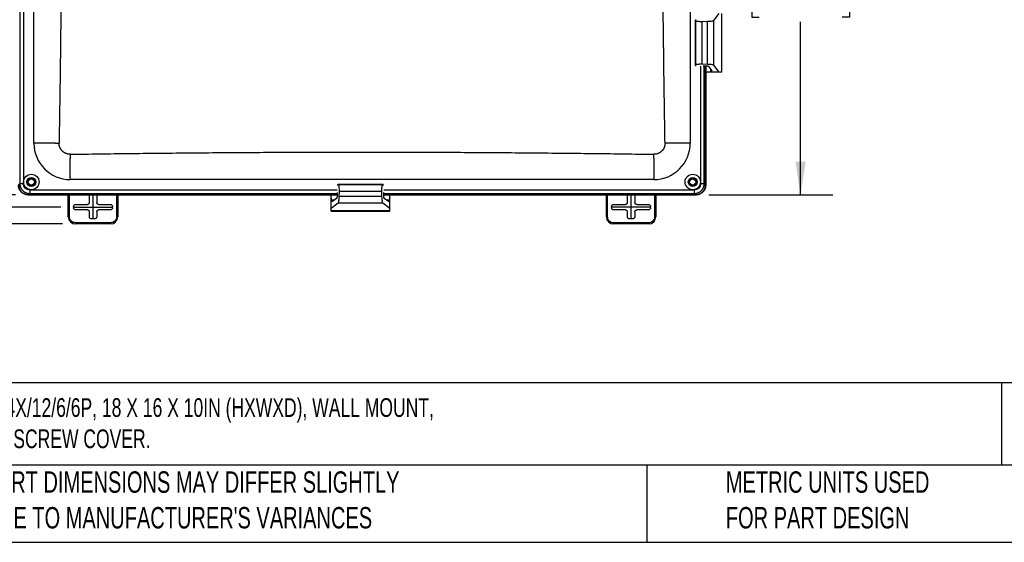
# Model space of a CAD drawing. Header units: inches. Extents: x 1.6 to 69.9, y 1.6 to 53.6.
# Tile 15 of 25: x 15 to 39.9, y 1.6 to 14.9. Entities that reach past the tile are written whole.
import ezdxf

# ---------------------------------------------------------------- set-up
doc = ezdxf.new("R2010")
doc.units = ezdxf.units.IN
doc.header["$LTSCALE"] = 6.5
doc.header["$MEASUREMENT"] = 0
doc.linetypes.add('CENTERX2', pattern=[0.8, 0.5, -0.1, 0.1, -0.1])
doc.layers.add('CENTER', color=40, linetype='CENTERX2')
doc.layers.add('DIMENSIONS', color=140, linetype='Continuous', lineweight=25)
doc.layers.add('TEXT', color=140, linetype='Continuous', lineweight=25)
doc.styles.add('SLDTEXTSTYLE0', font='TXT', dxfattribs={"width": 0.7})
doc.dimstyles.new('SLDDIMSTYLE0', dxfattribs={"dimtxt": 0.552246, "dimasz": 0.845, "dimexe": 0, "dimexo": 0.0625, "dimgap": 0.138062, "dimtad": 0, "dimtih": 1, "dimtoh": 1, "dimrnd": 1e-09, "dimzin": 12, "dimdsep": 46, "dimtxsty": 'SLDTEXTSTYLE0', "dimsah": 1, "dimcen": 0.09, "dimadec": 0, "dimazin": 3, "dimtfac": 1, "dimtofl": 0, "dimtmove": 0, "dimatfit": 3, "dimfxl": 0, "dimfrac": 2, "dimtolj": 1, "dimtzin": 12, "dimarcsym": 0})
doc.dimstyles.new('SLDDIMSTYLE3', dxfattribs={"dimtxt": 0.552246, "dimasz": 0.845, "dimexe": 0, "dimexo": 0.0625, "dimgap": 0.138062, "dimtad": 0, "dimtih": 1, "dimtoh": 1, "dimrnd": 1e-09, "dimzin": 4, "dimdsep": 46, "dimtxsty": 'SLDTEXTSTYLE0', "dimsah": 1, "dimcen": 0.09, "dimadec": 0, "dimazin": 1, "dimtfac": 1, "dimtofl": 0, "dimtmove": 0, "dimatfit": 3, "dimfxl": 0, "dimfrac": 2, "dimtolj": 1, "dimtzin": 12, "dimarcsym": 0})

# ---------------------------------------------------------------- blocks, each defined once
blk = doc.blocks.new('_D_6')
at = {"layer": 'DIMENSIONS'}
for p, q in [((16.034, 30.132), (7.871, 30.132)), ((8.683, 30.132), (8.683, 21.65)), ((7.633, 20.649), (7.448, 20.649)), ((7.448, 20.649), (7.448, 19.771)), ((9.734, 20.649), (9.919, 20.649)), ((9.919, 20.649), (9.919, 19.771)), ((7.448, 19.771), (7.633, 19.771)), ((9.919, 19.771), (9.734, 19.771)), ((8.683, 10.107), (8.683, 19.648)), ((16.034, 10.107), (7.871, 10.107))]:
    blk.add_line(p, q, dxfattribs=at)
for points in [[(8.683, 30.132), (8.553, 29.287), (8.813, 29.287)], [(8.683, 10.107), (8.813, 10.952), (8.553, 10.952)]]:
    blk.add_solid(points, dxfattribs=at)
at = {"layer": 'DIMENSIONS', "char_height": 0.5417, "attachment_point": 1, "style": 'SLDTEXTSTYLE0'}
for s, insert in [('20.02', (7.633, 21.471)), ('508.6', (7.633, 20.47))]:
    blk.add_mtext(s, dxfattribs=dict(at, insert=insert))
blk = doc.blocks.new('_D_7')
at = {"layer": 'DIMENSIONS'}
for p, q in [((33.228, 20.119), (35.584, 20.119)), ((34.772, 20.119), (34.771, 16.797)), ((33.721, 15.796), (33.536, 15.796)), ((33.536, 15.796), (33.536, 14.918)), ((35.822, 15.796), (36.007, 15.796)), ((36.007, 15.796), (36.007, 14.918)), ((33.536, 14.918), (33.721, 14.918)), ((34.771, 10.416), (34.771, 14.794)), ((36.007, 14.918), (35.822, 14.918)), ((32.444, 10.416), (35.584, 10.416))]:
    blk.add_line(p, q, dxfattribs=at)
for points in [[(34.772, 20.119), (34.642, 19.274), (34.902, 19.274)], [(34.771, 10.416), (34.901, 11.261), (34.641, 11.261)]]:
    blk.add_solid(points, dxfattribs=at)
at = {"layer": 'DIMENSIONS', "char_height": 0.5417, "attachment_point": 1, "style": 'SLDTEXTSTYLE0'}
for s, insert in [('9.70', (33.951, 16.617)), ('246.4', (33.721, 15.616))]:
    blk.add_mtext(s, dxfattribs=dict(at, insert=insert))
blk = doc.blocks.new('_D_11')
at = {"layer": 'DIMENSIONS'}
for p, q in [((14.887, 29.822), (10.942, 29.822)), ((11.755, 29.822), (11.754, 21.65)), ((10.704, 20.649), (10.519, 20.649)), ((10.519, 20.649), (10.519, 19.771)), ((12.805, 20.649), (12.99, 20.649)), ((12.99, 20.649), (12.99, 19.771)), ((10.519, 19.771), (10.704, 19.771)), ((12.99, 19.771), (12.805, 19.771)), ((11.754, 10.417), (11.754, 19.648)), ((14.887, 10.417), (10.942, 10.417))]:
    blk.add_line(p, q, dxfattribs=at)
for points in [[(11.755, 29.822), (11.624, 28.977), (11.884, 28.977)], [(11.754, 10.417), (11.884, 11.262), (11.624, 11.262)]]:
    blk.add_solid(points, dxfattribs=at)
at = {"layer": 'DIMENSIONS', "char_height": 0.5417, "attachment_point": 1, "style": 'SLDTEXTSTYLE0'}
for s, insert in [('19.41', (10.704, 21.471)), ('492.9', (10.704, 20.47))]:
    blk.add_mtext(s, dxfattribs=dict(at, insert=insert))
blk = doc.blocks.new('_D_12')
at = {"layer": 'DIMENSIONS'}
for p, q in [((16.083, 30.557), (4.8, 30.557)), ((5.613, 30.557), (5.613, 21.65)), ((4.562, 20.649), (4.377, 20.649)), ((4.377, 20.649), (4.377, 19.771)), ((6.663, 20.649), (6.848, 20.649)), ((6.848, 20.649), (6.848, 19.771)), ((4.377, 19.771), (4.562, 19.771)), ((6.848, 19.771), (6.663, 19.771)), ((5.612, 9.682), (5.613, 19.648)), ((16.082, 9.682), (4.8, 9.682))]:
    blk.add_line(p, q, dxfattribs=at)
for points in [[(5.613, 30.557), (5.483, 29.712), (5.743, 29.712)], [(5.612, 9.682), (5.742, 10.527), (5.482, 10.527)]]:
    blk.add_solid(points, dxfattribs=at)
at = {"layer": 'DIMENSIONS', "char_height": 0.5417, "attachment_point": 1, "style": 'SLDTEXTSTYLE0'}
for s, insert in [('20.87', (4.562, 21.471)), ('530.2', (4.562, 20.47))]:
    blk.add_mtext(s, dxfattribs=dict(at, insert=insert))

msp = doc.modelspace()

# ---------------------------------------------------------------- linework, layer by layer
for p, q in [((15.353, 11.729), (15.353, 28.508)), ((31.978, 28.508), (31.978, 11.729)), ((32.575, 14.83), (32.708, 15.01)), ((32.773, 13.522), (32.773, 15.01)), ((32.775, 13.522), (32.775, 15.01)), ((32.106, 14.839), (32.106, 13.694)), ((32.114, 14.822), (32.106, 14.838)), ((32.106, 13.695), (32.106, 14.838)), ((32.114, 13.711), (32.114, 14.822)), ((32.41, 14.803), (32.277, 14.8)), ((32.277, 13.732), (32.277, 14.8)), ((32.41, 13.73), (32.41, 14.803)), ((32.575, 13.703), (32.575, 14.83)), ((32.277, 13.732), (32.41, 13.73)), ((32.106, 13.695), (32.114, 13.711)), ((32.241, 10.702), (32.241, 13.678)), ((32.377, 13.676), (32.303, 13.677)), ((32.331, 10.702), (32.331, 13.677)), ((32.362, 10.67), (32.362, 13.676)), ((32.368, 13.676), (32.368, 10.665)), ((32.425, 13.522), (32.368, 13.522)), ((32.425, 13.522), (32.498, 13.539)), ((32.708, 13.522), (32.425, 13.522)), ((32.53, 13.561), (32.456, 13.662)), ((32.498, 13.539), (32.498, 13.604)), ((32.529, 13.557), (32.53, 13.561)), ((32.708, 13.522), (32.575, 13.703)), ((32.773, 13.522), (32.708, 13.522)), ((32.775, 13.522), (32.773, 13.522)), ((15.397, 11.729), (15.353, 11.729)), ((15.896, 11.729), (15.397, 11.729)), ((15.896, 11.729), (15.993, 11.729)), ((31.978, 11.729), (31.338, 11.729)), ((16.276, 11.446), (16.276, 11.349)), ((16.276, 10.85), (16.276, 11.349)), ((31.055, 11.349), (31.055, 11.445)), ((31.055, 11.349), (31.055, 10.85)), ((16.276, 10.85), (16.276, 10.806)), ((31.055, 10.806), (16.276, 10.806)), ((31.055, 10.85), (31.055, 10.806)), ((15.248, 10.543), (15.291, 10.544)), ((15.291, 10.544), (23.038, 10.543)), ((23.036, 10.481), (23.035, 10.407)), ((24.198, 10.678), (23.053, 10.678)), ((23.07, 10.67), (23.054, 10.678)), ((24.197, 10.678), (23.054, 10.678)), ((24.181, 10.67), (23.07, 10.67)), ((23.089, 10.374), (23.091, 10.507)), ((24.159, 10.507), (23.091, 10.507)), ((24.159, 10.507), (24.162, 10.374)), ((24.197, 10.678), (24.181, 10.67)), ((24.213, 10.543), (32.041, 10.543)), ((24.216, 10.407), (24.215, 10.481)), ((32.082, 10.542), (32.041, 10.543)), ((23.035, 10.417), (15.212, 10.417)), ((15.248, 10.453), (15.217, 10.422)), ((15.217, 10.422), (23.035, 10.422)), ((15.248, 10.453), (23.036, 10.453)), ((16.227, 9.862), (16.227, 10.417)), ((16.257, 9.862), (16.257, 10.417)), ((16.759, 10.225), (16.759, 10.417)), ((16.946, 10.417), (16.946, 10.225)), ((17.447, 10.417), (17.447, 9.862)), ((17.477, 10.417), (17.477, 9.862)), ((22.881, 10.359), (22.881, 10.417)), ((22.881, 10.077), (22.881, 10.359)), ((22.898, 10.286), (22.881, 10.359)), ((22.963, 10.286), (22.898, 10.286)), ((23.021, 10.328), (22.92, 10.254)), ((24.162, 10.374), (23.089, 10.374)), ((24.215, 10.453), (32.082, 10.453)), ((24.216, 10.422), (32.113, 10.421)), ((32.119, 10.416), (24.216, 10.416)), ((24.331, 10.254), (24.229, 10.328)), ((24.352, 10.286), (24.287, 10.286)), ((24.369, 10.359), (24.352, 10.286)), ((24.369, 10.359), (24.369, 10.416)), ((24.369, 10.077), (24.369, 10.359)), ((29.853, 9.861), (29.853, 10.416)), ((29.883, 9.861), (29.883, 10.416)), ((30.384, 10.225), (30.384, 10.416)), ((30.571, 10.416), (30.571, 10.225)), ((31.073, 10.416), (31.073, 9.861)), ((31.103, 10.416), (31.103, 9.861)), ((32.113, 10.421), (32.082, 10.453)), ((16.359, 10.125), (16.359, 10.088)), ((16.409, 10.175), (16.709, 10.175)), ((16.709, 10.038), (16.409, 10.038)), ((16.759, 9.863), (16.759, 9.988)), ((16.946, 9.988), (16.946, 9.863)), ((16.996, 10.175), (17.296, 10.175)), ((17.296, 10.038), (16.996, 10.038)), ((17.346, 10.088), (17.346, 10.125)), ((23.062, 10.209), (22.881, 10.077)), ((22.881, 10.012), (22.881, 10.077)), ((24.369, 10.011), (22.881, 10.012)), ((22.881, 10.009), (22.881, 10.012)), ((22.881, 10.009), (24.369, 10.009)), ((24.189, 10.209), (23.062, 10.209)), ((24.369, 10.077), (24.189, 10.209)), ((24.369, 10.011), (24.369, 10.077)), ((24.369, 10.009), (24.369, 10.011)), ((29.984, 10.125), (29.984, 10.088)), ((30.034, 10.175), (30.334, 10.175)), ((30.334, 10.038), (30.034, 10.038)), ((30.384, 9.863), (30.384, 9.988)), ((30.571, 9.988), (30.571, 9.863)), ((30.621, 10.175), (30.921, 10.175)), ((30.921, 10.038), (30.621, 10.038)), ((30.971, 10.088), (30.971, 10.125)), ((16.257, 9.862), (16.227, 9.862)), ((16.896, 9.813), (16.809, 9.813)), ((17.447, 9.862), (17.477, 9.862)), ((29.883, 9.861), (29.853, 9.861)), ((30.521, 9.813), (30.434, 9.813)), ((31.073, 9.861), (31.103, 9.861)), ((16.407, 9.712), (16.407, 9.682)), ((17.297, 9.712), (16.407, 9.712)), ((17.297, 9.682), (16.407, 9.682)), ((17.297, 9.712), (17.297, 9.682)), ((30.033, 9.711), (30.033, 9.681)), ((30.923, 9.711), (30.033, 9.711)), ((30.923, 9.681), (30.033, 9.681)), ((30.923, 9.711), (30.923, 9.681))]:
    msp.add_line(p, q)
at = {"flags": 128}
for points in [[(15, 29.536), (14.999, 18.989), (14.999, 10.702)], [(14.999, 10.702), (14.982, 10.685), (14.968, 10.671)], [(32.331, 10.702), (32.349, 10.684), (32.362, 10.67)]]:
    msp.add_lwpolyline(points, dxfattribs=at)
for centre, radius in [((15.29, 10.744), 0.195), ((15.29, 10.744), 0.112), ((15.29, 10.744), 0.0975), ((15.29, 10.744), 0.095), ((15.29, 10.744), 0.0781), ((32.04, 10.744), 0.195), ((32.04, 10.744), 0.112), ((32.04, 10.744), 0.0975), ((32.04, 10.744), 0.095), ((32.04, 10.744), 0.0781)]:
    msp.add_circle(centre, radius)
for centre, radius, start, end in [((16.276, 11.729), 0.923, 179.9986, 269.9986), ((31.055, 11.729), 0.923, 269.9986, 359.9986), ((16.407, 9.862), 0.18, 179.9986, 269.9986), ((17.297, 9.862), 0.18, 269.9986, 359.9986), ((30.033, 9.861), 0.18, 179.9986, 269.9986), ((30.923, 9.861), 0.18, 269.9986, 359.9986)]:
    msp.add_arc(centre, radius, start, end)
for points, knots in [([(15.089, 29.536), (15.089, 29.534), (15.089, 29.53), (15.09, 29.523), (15.09, 29.515), (15.09, 29.505), (15.091, 29.495), (15.091, 29.482), (15.091, 29.467), (15.091, 29.43), (15.091, 29.351), (15.091, 29.18), (15.091, 28.837), (15.091, 28.153), (15.091, 26.784), (15.09, 24.045), (15.09, 20.134), (15.09, 15.439), (15.09, 12.31), (15.09, 10.745)], [0, 0, 0, 0, 0.000285, 0.000651, 0.001097, 0.001549, 0.00221, 0.002698, 0.003674, 0.00465, 0.008553, 0.01636, 0.031973, 0.0632, 0.125653, 0.25056, 0.500373, 0.750187, 1, 1, 1, 1]), ([(15.993, 28.508), (15.995, 28.387), (15.999, 28.144), (16.005, 27.779), (16.01, 27.414), (16.015, 27.05), (16.02, 26.685), (16.025, 26.32), (16.029, 25.955), (16.033, 25.591), (16.037, 25.226), (16.041, 24.861), (16.044, 24.496), (16.047, 24.132), (16.05, 23.767), (16.053, 23.402), (16.055, 23.037), (16.057, 22.672), (16.059, 22.308), (16.06, 21.943), (16.061, 21.578), (16.062, 21.213), (16.063, 20.849), (16.063, 20.484), (16.063, 20.119), (16.063, 19.754), (16.063, 19.389), (16.062, 19.025), (16.061, 18.66), (16.06, 18.295), (16.059, 17.93), (16.057, 17.565), (16.055, 17.201), (16.052, 16.836), (16.05, 16.471), (16.047, 16.106), (16.044, 15.742), (16.041, 15.377), (16.037, 15.012), (16.033, 14.647), (16.029, 14.283), (16.025, 13.918), (16.02, 13.553), (16.015, 13.188), (16.01, 12.824), (16.004, 12.459), (15.999, 12.094), (15.995, 11.851), (15.993, 11.729)], [0, 0, 0, 0, 0.0217402, 0.0434802, 0.0652201, 0.0869599, 0.1086996, 0.1304391, 0.1521785, 0.1739179, 0.1956571, 0.2173963, 0.2391353, 0.2608743, 0.2826132, 0.3043521, 0.3260909, 0.3478296, 0.3695683, 0.391307, 0.4130456, 0.4347843, 0.4565228, 0.4782614, 0.5, 0.5217386, 0.5434772, 0.5652157, 0.5869544, 0.608693, 0.6304317, 0.6521704, 0.6739091, 0.6956479, 0.7173868, 0.7391257, 0.7608647, 0.7826037, 0.8043429, 0.8260821, 0.8478215, 0.8695609, 0.8913004, 0.9130401, 0.9347799, 0.9565198, 0.9782598, 1, 1, 1, 1]), ([(31.338, 11.729), (31.336, 11.851), (31.332, 12.094), (31.326, 12.459), (31.321, 12.823), (31.315, 13.188), (31.31, 13.553), (31.306, 13.917), (31.301, 14.282), (31.297, 14.647), (31.293, 15.012), (31.29, 15.376), (31.286, 15.741), (31.283, 16.106), (31.281, 16.471), (31.278, 16.836), (31.276, 17.2), (31.274, 17.565), (31.272, 17.93), (31.271, 18.295), (31.269, 18.659), (31.269, 19.024), (31.268, 19.389), (31.267, 19.754), (31.267, 20.119), (31.268, 20.483), (31.268, 20.848), (31.269, 21.213), (31.27, 21.578), (31.271, 21.943), (31.272, 22.307), (31.274, 22.672), (31.276, 23.037), (31.278, 23.402), (31.281, 23.766), (31.284, 24.131), (31.287, 24.496), (31.29, 24.861), (31.294, 25.225), (31.298, 25.59), (31.302, 25.955), (31.306, 26.32), (31.311, 26.684), (31.316, 27.049), (31.321, 27.414), (31.326, 27.779), (31.332, 28.143), (31.336, 28.387), (31.338, 28.508)], [0, 0, 0, 0, 0.02174, 0.04348, 0.06522, 0.08696, 0.1087, 0.130439, 0.152179, 0.173918, 0.195657, 0.217396, 0.239135, 0.260874, 0.282613, 0.304352, 0.326091, 0.34783, 0.369568, 0.391307, 0.413046, 0.434784, 0.456523, 0.478261, 0.5, 0.521739, 0.543477, 0.565216, 0.586954, 0.608693, 0.630432, 0.65217, 0.673909, 0.695648, 0.717387, 0.739126, 0.760865, 0.782604, 0.804343, 0.826082, 0.847821, 0.869561, 0.8913, 0.91304, 0.93478, 0.95652, 0.97826, 1, 1, 1, 1]), ([(32.106, 14.838), (32.106, 14.839), (32.107, 14.842), (32.114, 14.845), (32.123, 14.847), (32.128, 14.848)], [0, 0, 0, 0, 0.342453, 0.713361, 1, 1, 1, 1]), ([(32.277, 14.8), (32.259, 14.8), (32.239, 14.8), (32.201, 14.802), (32.182, 14.803), (32.151, 14.808), (32.138, 14.81), (32.121, 14.816), (32.116, 14.819), (32.114, 14.822)], [0, 0, 0, 0, 0.25, 0.25, 0.5, 0.5, 0.75, 0.75, 1, 1, 1, 1]), ([(32.575, 14.83), (32.573, 14.827), (32.568, 14.824), (32.549, 14.818), (32.536, 14.814), (32.505, 14.809), (32.486, 14.807), (32.448, 14.804), (32.429, 14.803), (32.41, 14.803)], [0, 0, 0, 0, 0.25, 0.25, 0.5, 0.5, 0.75, 0.75, 1, 1, 1, 1]), ([(32.114, 13.711), (32.116, 13.714), (32.121, 13.717), (32.138, 13.723), (32.151, 13.725), (32.182, 13.729), (32.201, 13.731), (32.239, 13.732), (32.259, 13.733), (32.277, 13.732)], [0, 0, 0, 0, 0.25, 0.25, 0.5, 0.5, 0.75, 0.75, 1, 1, 1, 1]), ([(32.41, 13.73), (32.429, 13.729), (32.448, 13.729), (32.486, 13.726), (32.505, 13.723), (32.536, 13.718), (32.549, 13.715), (32.568, 13.709), (32.573, 13.706), (32.575, 13.703)], [0, 0, 0, 0, 0.25, 0.25, 0.5, 0.5, 0.75, 0.75, 1, 1, 1, 1]), ([(32.128, 13.685), (32.125, 13.685), (32.116, 13.687), (32.107, 13.69), (32.107, 13.693), (32.106, 13.695)], [0, 0, 0, 0, 0.149995, 0.592805, 1, 1, 1, 1]), ([(32.456, 13.662), (32.455, 13.664), (32.452, 13.665), (32.444, 13.668), (32.437, 13.67), (32.422, 13.672), (32.414, 13.673), (32.395, 13.675), (32.386, 13.675), (32.377, 13.676)], [0, 0, 0, 0, 0.25, 0.25, 0.5, 0.5, 0.75, 0.75, 1, 1, 1, 1]), ([(16.276, 11.446), (16.272, 11.446), (16.265, 11.446), (16.254, 11.446), (16.244, 11.447), (16.234, 11.448), (16.223, 11.45), (16.213, 11.452), (16.203, 11.454), (16.193, 11.457), (16.183, 11.46), (16.174, 11.463), (16.164, 11.467), (16.155, 11.471), (16.146, 11.476), (16.137, 11.48), (16.128, 11.485), (16.12, 11.491), (16.111, 11.496), (16.103, 11.502), (16.096, 11.508), (16.088, 11.514), (16.081, 11.521), (16.072, 11.529), (16.062, 11.54), (16.051, 11.554), (16.04, 11.568), (16.031, 11.584), (16.022, 11.6), (16.014, 11.617), (16.007, 11.634), (16.002, 11.652), (15.998, 11.671), (15.994, 11.69), (15.993, 11.71), (15.993, 11.723), (15.993, 11.729)], [0, 0, 0, 0, 0.023752, 0.047412, 0.070977, 0.094448, 0.117824, 0.141104, 0.164287, 0.187374, 0.210362, 0.233251, 0.256041, 0.278732, 0.301321, 0.32381, 0.346196, 0.36848, 0.390661, 0.412739, 0.434712, 0.45658, 0.478342, 0.499999, 0.538977, 0.578457, 0.618436, 0.65891, 0.699874, 0.741324, 0.783257, 0.825668, 0.868553, 0.911906, 0.955723, 1, 1, 1, 1]), ([(31.338, 11.729), (31.338, 11.725), (31.338, 11.718), (31.337, 11.708), (31.337, 11.697), (31.335, 11.686), (31.334, 11.676), (31.332, 11.666), (31.329, 11.655), (31.326, 11.645), (31.323, 11.636), (31.32, 11.626), (31.316, 11.616), (31.312, 11.607), (31.308, 11.598), (31.303, 11.589), (31.298, 11.581), (31.293, 11.572), (31.287, 11.564), (31.281, 11.556), (31.276, 11.549), (31.269, 11.541), (31.263, 11.534), (31.254, 11.525), (31.242, 11.514), (31.227, 11.501), (31.211, 11.49), (31.194, 11.48), (31.176, 11.471), (31.157, 11.463), (31.137, 11.456), (31.117, 11.451), (31.097, 11.448), (31.076, 11.446), (31.062, 11.445), (31.055, 11.445)], [0, 0, 0, 0, 0.0242082, 0.0482805, 0.072216, 0.0960139, 0.1196734, 0.1431938, 0.1665743, 0.1898141, 0.2129124, 0.2358687, 0.2586821, 0.281352, 0.3038776, 0.3262583, 0.3484934, 0.3705822, 0.3925242, 0.4143187, 0.4359651, 0.4574627, 0.4788111, 0.5000095, 0.5434286, 0.5872694, 0.6315273, 0.6761974, 0.7212749, 0.7667547, 0.8126315, 0.8589, 0.9055547, 0.95259, 1, 1, 1, 1]), ([(16.276, 11.446), (16.399, 11.448), (16.645, 11.451), (17.015, 11.456), (17.384, 11.461), (17.753, 11.466), (18.123, 11.47), (18.492, 11.474), (18.862, 11.477), (19.231, 11.481), (19.601, 11.484), (19.97, 11.487), (20.34, 11.489), (20.709, 11.492), (21.079, 11.494), (21.448, 11.496), (21.818, 11.497), (22.187, 11.498), (22.557, 11.499), (22.926, 11.5), (23.296, 11.5), (23.665, 11.501), (24.035, 11.5), (24.404, 11.5), (24.774, 11.499), (25.143, 11.498), (25.513, 11.497), (25.882, 11.496), (26.252, 11.494), (26.621, 11.492), (26.991, 11.489), (27.36, 11.487), (27.73, 11.484), (28.099, 11.481), (28.468, 11.477), (28.838, 11.474), (29.207, 11.47), (29.577, 11.465), (29.946, 11.461), (30.316, 11.456), (30.685, 11.451), (30.932, 11.447), (31.055, 11.445)], [0, 0, 0, 0, 0.025001, 0.050002, 0.075002, 0.100003, 0.125003, 0.150003, 0.175003, 0.200004, 0.225004, 0.250003, 0.275003, 0.300003, 0.325003, 0.350003, 0.375002, 0.400002, 0.425001, 0.450001, 0.475, 0.5, 0.525, 0.549999, 0.574999, 0.599998, 0.624998, 0.649997, 0.674997, 0.699997, 0.724997, 0.749997, 0.774996, 0.799996, 0.824997, 0.849997, 0.874997, 0.899997, 0.924998, 0.949998, 0.974999, 1, 1, 1, 1]), ([(15.09, 10.745), (15.09, 10.743), (15.09, 10.737), (15.09, 10.728), (15.089, 10.719), (15.089, 10.712), (15.089, 10.707), (15.089, 10.704), (15.089, 10.702)], [0, 0, 0, 0, 0.151848, 0.414371, 0.645774, 0.755724, 0.889725, 1, 1, 1, 1]), ([(15.212, 10.417), (15.208, 10.417), (15.201, 10.417), (15.191, 10.417), (15.181, 10.419), (15.171, 10.42), (15.161, 10.422), (15.151, 10.424), (15.142, 10.427), (15.132, 10.43), (15.123, 10.433), (15.114, 10.437), (15.105, 10.441), (15.096, 10.445), (15.088, 10.45), (15.08, 10.454), (15.072, 10.46), (15.064, 10.465), (15.056, 10.471), (15.049, 10.477), (15.042, 10.483), (15.034, 10.491), (15.024, 10.502), (15.013, 10.515), (15.003, 10.529), (14.994, 10.544), (14.986, 10.56), (14.979, 10.576), (14.973, 10.593), (14.969, 10.611), (14.965, 10.629), (14.963, 10.647), (14.963, 10.66), (14.963, 10.666)], [0, 0, 0, 0, 0.026348, 0.052551, 0.07861, 0.104526, 0.130299, 0.15593, 0.181418, 0.206764, 0.231969, 0.257034, 0.281958, 0.306742, 0.331386, 0.355892, 0.380259, 0.404488, 0.42858, 0.452535, 0.476354, 0.500037, 0.543188, 0.58679, 0.630847, 0.67536, 0.720334, 0.765771, 0.811674, 0.858046, 0.904889, 0.952206, 1, 1, 1, 1]), ([(14.968, 10.671), (14.968, 10.667), (14.968, 10.661), (14.969, 10.65), (14.97, 10.64), (14.971, 10.63), (14.973, 10.62), (14.975, 10.61), (14.978, 10.601), (14.981, 10.591), (14.984, 10.582), (14.988, 10.573), (14.992, 10.564), (14.996, 10.555), (15.001, 10.547), (15.006, 10.539), (15.011, 10.531), (15.016, 10.523), (15.022, 10.515), (15.028, 10.508), (15.034, 10.501), (15.042, 10.493), (15.053, 10.483), (15.066, 10.472), (15.08, 10.462), (15.095, 10.453), (15.111, 10.445), (15.127, 10.438), (15.144, 10.432), (15.162, 10.428), (15.18, 10.424), (15.198, 10.422), (15.211, 10.422), (15.217, 10.422)], [0, 0, 0, 0, 0.026348, 0.052551, 0.07861, 0.104526, 0.130299, 0.15593, 0.181418, 0.206764, 0.231969, 0.257034, 0.281958, 0.306742, 0.331386, 0.355892, 0.380259, 0.404488, 0.42858, 0.452535, 0.476354, 0.500037, 0.543188, 0.58679, 0.630847, 0.67536, 0.720334, 0.765771, 0.811674, 0.858046, 0.904889, 0.952206, 1, 1, 1, 1]), ([(14.999, 10.702), (14.999, 10.699), (14.999, 10.692), (15, 10.682), (15.001, 10.671), (15.003, 10.661), (15.004, 10.652), (15.007, 10.642), (15.009, 10.632), (15.012, 10.623), (15.016, 10.613), (15.019, 10.604), (15.023, 10.595), (15.028, 10.586), (15.032, 10.578), (15.037, 10.57), (15.043, 10.562), (15.048, 10.554), (15.054, 10.546), (15.06, 10.539), (15.066, 10.532), (15.075, 10.524), (15.085, 10.514), (15.099, 10.503), (15.113, 10.493), (15.128, 10.484), (15.143, 10.476), (15.159, 10.469), (15.176, 10.464), (15.194, 10.459), (15.212, 10.456), (15.23, 10.453), (15.242, 10.453), (15.248, 10.453)], [0, 0, 0, 0, 0.026326, 0.052526, 0.078601, 0.104552, 0.130377, 0.156078, 0.181653, 0.207101, 0.232422, 0.257617, 0.282684, 0.307624, 0.332436, 0.35712, 0.381674, 0.406099, 0.430395, 0.454562, 0.4786, 0.502508, 0.545645, 0.589203, 0.633184, 0.677587, 0.722407, 0.767643, 0.813294, 0.859358, 0.90583, 0.95271, 1, 1, 1, 1]), ([(14.999, 10.702), (15, 10.702), (15.003, 10.702), (15.013, 10.702), (15.02, 10.702), (15.036, 10.702), (15.046, 10.702), (15.067, 10.702), (15.078, 10.702), (15.089, 10.702)], [0, 0, 0, 0, 0.25, 0.25, 0.5, 0.5, 0.75, 0.75, 1, 1, 1, 1]), ([(15.248, 10.543), (15.227, 10.543), (15.207, 10.547), (15.168, 10.563), (15.15, 10.575), (15.121, 10.604), (15.109, 10.622), (15.093, 10.66), (15.089, 10.681), (15.089, 10.702)], [0, 0, 0, 0, 0.25, 0.25, 0.5, 0.5, 0.75, 0.75, 1, 1, 1, 1]), ([(15.248, 10.543), (15.248, 10.532), (15.248, 10.52), (15.248, 10.5), (15.248, 10.49), (15.248, 10.474), (15.248, 10.467), (15.248, 10.457), (15.248, 10.454), (15.248, 10.453)], [0, 0, 0, 0, 0.25, 0.25, 0.5, 0.5, 0.75, 0.75, 1, 1, 1, 1]), ([(23.054, 10.678), (23.052, 10.678), (23.05, 10.678), (23.046, 10.67), (23.045, 10.661), (23.044, 10.657)], [0, 0, 0, 0, 0.342453, 0.713361, 1, 1, 1, 1]), ([(23.091, 10.507), (23.092, 10.525), (23.091, 10.545), (23.09, 10.584), (23.088, 10.602), (23.084, 10.633), (23.082, 10.646), (23.076, 10.664), (23.073, 10.668), (23.07, 10.67)], [0, 0, 0, 0, 0.25, 0.25, 0.5, 0.5, 0.75, 0.75, 1, 1, 1, 1]), ([(24.181, 10.67), (24.178, 10.668), (24.175, 10.664), (24.169, 10.646), (24.167, 10.633), (24.162, 10.602), (24.161, 10.584), (24.159, 10.545), (24.159, 10.525), (24.159, 10.507)], [0, 0, 0, 0, 0.25, 0.25, 0.5, 0.5, 0.75, 0.75, 1, 1, 1, 1]), ([(24.207, 10.657), (24.207, 10.659), (24.205, 10.668), (24.202, 10.677), (24.199, 10.678), (24.197, 10.678)], [0, 0, 0, 0, 0.149995, 0.592805, 1, 1, 1, 1]), ([(32.082, 10.453), (32.085, 10.453), (32.092, 10.453), (32.102, 10.453), (32.112, 10.455), (32.122, 10.456), (32.132, 10.458), (32.142, 10.46), (32.151, 10.463), (32.161, 10.466), (32.17, 10.469), (32.179, 10.472), (32.188, 10.476), (32.197, 10.481), (32.205, 10.485), (32.213, 10.49), (32.221, 10.495), (32.229, 10.501), (32.236, 10.506), (32.244, 10.512), (32.251, 10.519), (32.259, 10.527), (32.269, 10.537), (32.28, 10.551), (32.29, 10.565), (32.299, 10.58), (32.307, 10.596), (32.314, 10.612), (32.32, 10.629), (32.325, 10.647), (32.328, 10.665), (32.331, 10.683), (32.331, 10.695), (32.331, 10.702)], [0, 0, 0, 0, 0.026063, 0.052002, 0.077817, 0.103508, 0.129077, 0.154522, 0.179843, 0.20504, 0.230111, 0.255056, 0.279877, 0.304571, 0.32914, 0.353582, 0.377897, 0.402085, 0.426144, 0.450076, 0.473881, 0.497557, 0.541115, 0.585101, 0.629514, 0.674355, 0.71962, 0.765306, 0.811413, 0.857939, 0.904879, 0.952232, 1, 1, 1, 1]), ([(32.241, 10.702), (32.241, 10.681), (32.237, 10.66), (32.221, 10.621), (32.21, 10.604), (32.18, 10.574), (32.162, 10.562), (32.124, 10.546), (32.103, 10.542), (32.082, 10.542)], [0, 0, 0, 0, 0.25, 0.25, 0.5, 0.5, 0.75, 0.75, 1, 1, 1, 1]), ([(32.082, 10.453), (32.082, 10.454), (32.082, 10.457), (32.082, 10.467), (32.082, 10.473), (32.082, 10.49), (32.082, 10.499), (32.082, 10.52), (32.082, 10.531), (32.082, 10.542)], [0, 0, 0, 0, 0.25, 0.25, 0.5, 0.5, 0.75, 0.75, 1, 1, 1, 1]), ([(32.113, 10.421), (32.117, 10.421), (32.124, 10.421), (32.134, 10.422), (32.144, 10.423), (32.154, 10.425), (32.164, 10.426), (32.174, 10.429), (32.183, 10.431), (32.193, 10.434), (32.202, 10.438), (32.211, 10.441), (32.22, 10.445), (32.229, 10.45), (32.237, 10.454), (32.246, 10.459), (32.254, 10.464), (32.261, 10.47), (32.269, 10.475), (32.276, 10.481), (32.283, 10.488), (32.291, 10.496), (32.301, 10.506), (32.312, 10.52), (32.322, 10.534), (32.331, 10.549), (32.339, 10.564), (32.346, 10.581), (32.352, 10.598), (32.356, 10.615), (32.36, 10.633), (32.362, 10.652), (32.362, 10.664), (32.362, 10.67)], [0, 0, 0, 0, 0.026348, 0.052551, 0.07861, 0.104526, 0.130299, 0.15593, 0.181418, 0.206764, 0.231969, 0.257034, 0.281958, 0.306742, 0.331386, 0.355892, 0.380259, 0.404488, 0.42858, 0.452535, 0.476354, 0.500037, 0.543188, 0.58679, 0.630847, 0.67536, 0.720334, 0.765771, 0.811674, 0.858046, 0.904889, 0.952206, 1, 1, 1, 1]), ([(32.368, 10.665), (32.368, 10.662), (32.368, 10.655), (32.367, 10.645), (32.366, 10.635), (32.364, 10.625), (32.363, 10.615), (32.36, 10.605), (32.358, 10.595), (32.355, 10.586), (32.351, 10.577), (32.348, 10.567), (32.344, 10.559), (32.339, 10.55), (32.335, 10.541), (32.33, 10.533), (32.325, 10.525), (32.319, 10.517), (32.313, 10.51), (32.308, 10.503), (32.301, 10.496), (32.293, 10.487), (32.283, 10.477), (32.269, 10.467), (32.255, 10.457), (32.24, 10.448), (32.225, 10.44), (32.208, 10.433), (32.191, 10.427), (32.174, 10.422), (32.156, 10.419), (32.137, 10.417), (32.125, 10.416), (32.119, 10.416)], [0, 0, 0, 0, 0.026348, 0.052551, 0.07861, 0.104526, 0.130299, 0.15593, 0.181418, 0.206764, 0.231969, 0.257034, 0.281958, 0.306742, 0.331386, 0.355892, 0.380259, 0.404488, 0.42858, 0.452535, 0.476354, 0.500037, 0.543188, 0.58679, 0.630847, 0.67536, 0.720334, 0.765771, 0.811674, 0.858046, 0.904889, 0.952206, 1, 1, 1, 1]), ([(32.241, 10.702), (32.253, 10.702), (32.264, 10.702), (32.284, 10.702), (32.294, 10.702), (32.31, 10.702), (32.317, 10.702), (32.327, 10.702), (32.33, 10.702), (32.331, 10.702)], [0, 0, 0, 0, 0.25, 0.25, 0.5, 0.5, 0.75, 0.75, 1, 1, 1, 1]), ([(16.759, 10.225), (16.759, 10.219), (16.758, 10.213), (16.753, 10.201), (16.749, 10.195), (16.739, 10.185), (16.734, 10.181), (16.721, 10.176), (16.715, 10.175), (16.709, 10.175)], [0, 0, 0, 0, 0.25, 0.25, 0.5, 0.5, 0.75, 0.75, 1, 1, 1, 1]), ([(16.996, 10.175), (16.99, 10.175), (16.984, 10.176), (16.971, 10.181), (16.965, 10.185), (16.956, 10.195), (16.952, 10.201), (16.947, 10.213), (16.946, 10.219), (16.946, 10.225)], [0, 0, 0, 0, 0.25, 0.25, 0.5, 0.5, 0.75, 0.75, 1, 1, 1, 1]), ([(22.92, 10.254), (22.916, 10.251), (22.912, 10.253), (22.905, 10.264), (22.901, 10.273), (22.898, 10.286)], [0, 0, 0, 0, 0.5, 0.5, 1, 1, 1, 1]), ([(23.035, 10.407), (23.034, 10.398), (23.034, 10.389), (23.032, 10.371), (23.031, 10.362), (23.029, 10.347), (23.027, 10.341), (23.024, 10.332), (23.023, 10.329), (23.021, 10.328)], [0, 0, 0, 0, 0.25, 0.25, 0.5, 0.5, 0.75, 0.75, 1, 1, 1, 1]), ([(23.062, 10.209), (23.065, 10.211), (23.068, 10.217), (23.074, 10.235), (23.077, 10.248), (23.082, 10.28), (23.085, 10.298), (23.088, 10.336), (23.088, 10.356), (23.089, 10.374)], [0, 0, 0, 0, 0.25, 0.25, 0.5, 0.5, 0.75, 0.75, 1, 1, 1, 1]), ([(24.162, 10.374), (24.162, 10.356), (24.163, 10.336), (24.166, 10.298), (24.168, 10.28), (24.173, 10.248), (24.177, 10.235), (24.183, 10.217), (24.186, 10.211), (24.189, 10.209)], [0, 0, 0, 0, 0.25, 0.25, 0.5, 0.5, 0.75, 0.75, 1, 1, 1, 1]), ([(24.229, 10.328), (24.228, 10.329), (24.226, 10.332), (24.223, 10.341), (24.222, 10.347), (24.219, 10.362), (24.218, 10.371), (24.217, 10.389), (24.216, 10.398), (24.216, 10.407)], [0, 0, 0, 0, 0.25, 0.25, 0.5, 0.5, 0.75, 0.75, 1, 1, 1, 1]), ([(24.352, 10.286), (24.35, 10.273), (24.346, 10.264), (24.339, 10.253), (24.335, 10.251), (24.331, 10.254)], [0, 0, 0, 0, 0.5, 0.5, 1, 1, 1, 1]), ([(30.384, 10.225), (30.384, 10.219), (30.383, 10.213), (30.378, 10.2), (30.374, 10.194), (30.365, 10.185), (30.359, 10.181), (30.346, 10.176), (30.34, 10.175), (30.334, 10.175)], [0, 0, 0, 0, 0.25, 0.25, 0.5, 0.5, 0.75, 0.75, 1, 1, 1, 1]), ([(30.621, 10.175), (30.615, 10.175), (30.609, 10.176), (30.597, 10.181), (30.591, 10.185), (30.581, 10.194), (30.577, 10.2), (30.572, 10.213), (30.571, 10.219), (30.571, 10.225)], [0, 0, 0, 0, 0.25, 0.25, 0.5, 0.5, 0.75, 0.75, 1, 1, 1, 1]), ([(16.359, 10.125), (16.359, 10.131), (16.36, 10.137), (16.365, 10.15), (16.369, 10.156), (16.379, 10.165), (16.384, 10.169), (16.397, 10.174), (16.403, 10.175), (16.409, 10.175)], [0, 0, 0, 0, 0.25, 0.25, 0.5, 0.5, 0.75, 0.75, 1, 1, 1, 1]), ([(16.409, 10.038), (16.403, 10.038), (16.397, 10.039), (16.384, 10.044), (16.379, 10.048), (16.369, 10.058), (16.365, 10.064), (16.36, 10.076), (16.359, 10.082), (16.359, 10.088)], [0, 0, 0, 0, 0.25, 0.25, 0.5, 0.5, 0.75, 0.75, 1, 1, 1, 1]), ([(16.709, 10.038), (16.715, 10.038), (16.721, 10.037), (16.734, 10.032), (16.739, 10.028), (16.749, 10.019), (16.753, 10.013), (16.758, 10), (16.759, 9.994), (16.759, 9.988)], [0, 0, 0, 0, 0.25, 0.25, 0.5, 0.5, 0.75, 0.75, 1, 1, 1, 1]), ([(16.946, 9.988), (16.946, 9.994), (16.947, 10), (16.952, 10.013), (16.956, 10.019), (16.965, 10.028), (16.971, 10.032), (16.984, 10.037), (16.99, 10.038), (16.996, 10.038)], [0, 0, 0, 0, 0.25, 0.25, 0.5, 0.5, 0.75, 0.75, 1, 1, 1, 1]), ([(17.296, 10.175), (17.302, 10.175), (17.308, 10.174), (17.32, 10.169), (17.326, 10.165), (17.336, 10.156), (17.34, 10.15), (17.345, 10.137), (17.346, 10.131), (17.346, 10.125)], [0, 0, 0, 0, 0.25, 0.25, 0.5, 0.5, 0.75, 0.75, 1, 1, 1, 1]), ([(17.346, 10.088), (17.346, 10.082), (17.345, 10.076), (17.34, 10.064), (17.336, 10.058), (17.326, 10.048), (17.32, 10.044), (17.308, 10.039), (17.302, 10.038), (17.296, 10.038)], [0, 0, 0, 0, 0.25, 0.25, 0.5, 0.5, 0.75, 0.75, 1, 1, 1, 1]), ([(29.984, 10.125), (29.984, 10.131), (29.985, 10.137), (29.99, 10.149), (29.994, 10.155), (30.004, 10.165), (30.01, 10.169), (30.022, 10.174), (30.028, 10.175), (30.034, 10.175)], [0, 0, 0, 0, 0.25, 0.25, 0.5, 0.5, 0.75, 0.75, 1, 1, 1, 1]), ([(30.034, 10.038), (30.028, 10.038), (30.022, 10.039), (30.01, 10.044), (30.004, 10.048), (29.994, 10.057), (29.99, 10.063), (29.985, 10.076), (29.984, 10.082), (29.984, 10.088)], [0, 0, 0, 0, 0.25, 0.25, 0.5, 0.5, 0.75, 0.75, 1, 1, 1, 1]), ([(30.334, 10.038), (30.34, 10.038), (30.346, 10.037), (30.359, 10.032), (30.365, 10.028), (30.374, 10.018), (30.378, 10.012), (30.383, 10), (30.384, 9.994), (30.384, 9.988)], [0, 0, 0, 0, 0.25, 0.25, 0.5, 0.5, 0.75, 0.75, 1, 1, 1, 1]), ([(30.571, 9.988), (30.571, 9.994), (30.572, 10), (30.577, 10.012), (30.581, 10.018), (30.591, 10.028), (30.597, 10.032), (30.609, 10.037), (30.615, 10.038), (30.621, 10.038)], [0, 0, 0, 0, 0.25, 0.25, 0.5, 0.5, 0.75, 0.75, 1, 1, 1, 1]), ([(30.921, 10.175), (30.927, 10.175), (30.933, 10.174), (30.946, 10.169), (30.952, 10.165), (30.961, 10.155), (30.965, 10.149), (30.97, 10.137), (30.971, 10.131), (30.971, 10.125)], [0, 0, 0, 0, 0.25, 0.25, 0.5, 0.5, 0.75, 0.75, 1, 1, 1, 1]), ([(30.971, 10.088), (30.971, 10.082), (30.97, 10.076), (30.965, 10.063), (30.961, 10.057), (30.952, 10.048), (30.946, 10.044), (30.933, 10.039), (30.927, 10.038), (30.921, 10.038)], [0, 0, 0, 0, 0.25, 0.25, 0.5, 0.5, 0.75, 0.75, 1, 1, 1, 1]), ([(16.407, 9.712), (16.39, 9.712), (16.371, 9.715), (16.334, 9.73), (16.316, 9.741), (16.287, 9.77), (16.275, 9.788), (16.261, 9.825), (16.257, 9.844), (16.257, 9.862)], [0, 0, 0, 0, 0.25, 0.25, 0.5, 0.5, 0.75, 0.75, 1, 1, 1, 1]), ([(16.809, 9.813), (16.803, 9.813), (16.797, 9.814), (16.784, 9.819), (16.778, 9.823), (16.769, 9.833), (16.765, 9.839), (16.76, 9.851), (16.759, 9.857), (16.759, 9.863)], [0, 0, 0, 0, 0.25, 0.25, 0.5, 0.5, 0.75, 0.75, 1, 1, 1, 1]), ([(16.946, 9.863), (16.946, 9.857), (16.945, 9.851), (16.94, 9.839), (16.936, 9.833), (16.926, 9.823), (16.92, 9.819), (16.908, 9.814), (16.902, 9.813), (16.896, 9.813)], [0, 0, 0, 0, 0.25, 0.25, 0.5, 0.5, 0.75, 0.75, 1, 1, 1, 1]), ([(17.447, 9.862), (17.447, 9.844), (17.444, 9.825), (17.43, 9.788), (17.418, 9.77), (17.389, 9.741), (17.371, 9.73), (17.334, 9.715), (17.315, 9.712), (17.297, 9.712)], [0, 0, 0, 0, 0.25, 0.25, 0.5, 0.5, 0.75, 0.75, 1, 1, 1, 1]), ([(30.033, 9.711), (30.015, 9.711), (29.996, 9.715), (29.959, 9.729), (29.941, 9.741), (29.912, 9.77), (29.9, 9.788), (29.886, 9.825), (29.883, 9.844), (29.883, 9.861)], [0, 0, 0, 0, 0.25, 0.25, 0.5, 0.5, 0.75, 0.75, 1, 1, 1, 1]), ([(30.434, 9.813), (30.428, 9.813), (30.422, 9.814), (30.41, 9.819), (30.404, 9.823), (30.394, 9.832), (30.39, 9.838), (30.385, 9.851), (30.384, 9.857), (30.384, 9.863)], [0, 0, 0, 0, 0.25, 0.25, 0.5, 0.5, 0.75, 0.75, 1, 1, 1, 1]), ([(30.571, 9.863), (30.571, 9.857), (30.57, 9.851), (30.565, 9.838), (30.561, 9.832), (30.552, 9.823), (30.546, 9.819), (30.533, 9.814), (30.527, 9.813), (30.521, 9.813)], [0, 0, 0, 0, 0.25, 0.25, 0.5, 0.5, 0.75, 0.75, 1, 1, 1, 1]), ([(31.073, 9.861), (31.073, 9.844), (31.069, 9.825), (31.055, 9.788), (31.043, 9.77), (31.014, 9.741), (30.996, 9.729), (30.959, 9.715), (30.94, 9.711), (30.923, 9.711)], [0, 0, 0, 0, 0.25, 0.25, 0.5, 0.5, 0.75, 0.75, 1, 1, 1, 1])]:
    msp.add_open_spline(points, degree=3, knots=knots)
msp.add_open_spline([(32.498, 13.539), (32.513, 13.543), (32.523, 13.546), (32.528, 13.551)], degree=3)
at = {"layer": 'CENTER'}
for p, q in [((16.852, 9.813), (16.852, 10.417)), ((30.478, 9.813), (30.478, 10.416)), ((16.359, 10.107), (17.346, 10.107)), ((30.971, 10.106), (29.984, 10.106))]:
    msp.add_line(p, q, dxfattribs=at)
at = {"layer": 'TEXT'}
for p, q in [((69.875, 5.662), (1.625, 5.662)), ((39.86, 5.662), (39.86, 3.575)), ((69.875, 3.575), (1.625, 3.575)), ((30.874, 3.575), (30.874, 1.625)), ((1.625, 1.625), (69.875, 1.625))]:
    msp.add_line(p, q, dxfattribs=at)

# ---------------------------------------------------------------- texts
at = {"layer": 'TEXT', "attachment_point": 1, "style": 'SLDTEXTSTYLE0'}
for s, insert, char_height in [('ATTABOX HEARTLAND SERIES ENCLOSURE, NEMA 1/3R/4/4X/12/6/6P, 18 X 16 X 10IN (HXWXD), WALL MOUNT, ^JPOLYCARBONATE, PANTONE 7541 C LIGHT GRAY, HINGED SCREW COVER.', (2.038, 5.272), 0.473958), ("PART DIMENSIONS MAY DIFFER SLIGHTLY ^JDUE TO MANUFACTURER'S VARIANCES", (14.105, 3.42), 0.54167), ('METRIC UNITS USED ^JFOR PART DESIGN', (32.878, 3.42), 0.54167)]:
    msp.add_mtext(s, dxfattribs=dict(at, insert=insert, char_height=char_height))

# ---------------------------------------------------------------- dimensions: what is measured, and where the dimension line sits
at = {"layer": 'DIMENSIONS'}
for base, p1, p2, angle, dimstyle, picture, middle in [((5.612307, 9.681941), (16.40792, 30.556684), (16.407425, 9.681685), 89.998641, 'SLDDIMSTYLE0', '_D_12', (5.612567, 20.649071)), ((8.68343, 30.13167), (16.35898, 10.10669), (16.35946, 30.13167), 90, 'SLDDIMSTYLE0', '_D_6', (8.68343, 20.64907)), ((11.754056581, 10.416795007), (15.212148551, 29.821712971), (15.21168818, 10.416712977), 89.998640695, 'SLDDIMSTYLE0', '_D_11', (11.754299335, 20.649076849)), ((34.772, 20.119), (32.119, 10.416), (32.903, 20.119), 89.9986, 'SLDDIMSTYLE3', '_D_7', (34.771, 15.796))]:
    dim = msp.add_linear_dim(base=base, p1=p1, p2=p2, angle=angle, dimstyle=dimstyle, dxfattribs=at)
    dim.commit()
    dim.dimension.update_dxf_attribs({"geometry": picture, "text_midpoint": middle, "dimtype": 160})

doc.saveas('drawing.dxf')
